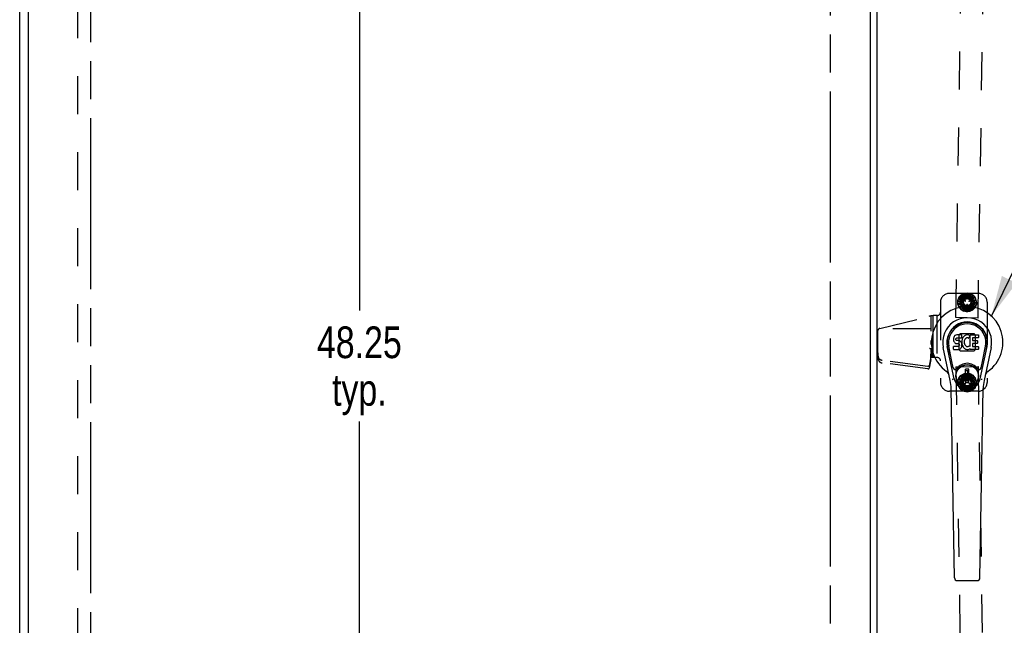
# Model space of a CAD drawing. Header units: inches. Extents: x 0 to 194, y 0 to 126.
# Tile 26 of 48: x 40 to 67, y 57 to 74. Entities that reach past the tile are written whole.
import ezdxf

# ---------------------------------------------------------------- set-up
doc = ezdxf.new("R2010")
doc.units = ezdxf.units.IN
doc.header["$LTSCALE"] = 10.674419
doc.header["$MEASUREMENT"] = 0
doc.linetypes.add('HIDDEN', pattern=[0.2, 0.1, -0.1])
doc.linetypes.add('PHANTOM', pattern=[0.8, 0.45, -0.05, 0.1, -0.05, 0.1, -0.05])
doc.layers.get('0').update_dxf_attribs({"linetype": 'CONTINUOUS'})
for name, color, linetype in [('02___PRT_ALL_AXES', 7, 'CONTINUOUS'), ('AVAILABLE_DOOR_SPACE', 7, 'CONTINUOUS'), ('DEFAULT_2', 8, 'HIDDEN'), ('DIMENSIONS', 7, 'CONTINUOUS')]:
    doc.layers.add(name, color=color, linetype=linetype)
doc.styles.get("Standard").update_dxf_attribs({"font": 'txt', "width": 0.8})
doc.dimstyles.new('DIMSTYLE_3', dxfattribs={"dimtxt": 0.890486, "dimasz": 1.141649, "dimexe": 0.09, "dimexo": 0.07, "dimgap": 0.039, "dimtad": 0, "dimtih": 1, "dimtoh": 1, "dimzin": 4, "dimdsep": 46, "dimtxsty": 'Standard', "dimblk": '_FILLED', "dimblk1": '_FILLED', "dimblk2": '_FILLED', "dimcen": 0.09, "dimadec": 0, "dimazin": 0, "dimtfac": 1, "dimtofl": 0, "dimtmove": 0, "dimatfit": 3, "dimldrblk": '_FILLED', "dimfxl": 1, "dimtolj": 1, "dimtzin": 4, "dimarcsym": 0})
doc.dimstyles.get("Standard").update_dxf_attribs({"dimtxt": 0.970402, "dimasz": 1.141649, "dimexe": 0.09, "dimexo": 0.07, "dimgap": 0.09, "dimtad": 0, "dimtih": 1, "dimtoh": 1, "dimzin": 4, "dimdsep": 46, "dimtxsty": 'Standard', "dimblk": '_FILLED', "dimblk1": '_FILLED', "dimblk2": '_FILLED', "dimcen": 0.09, "dimadec": 0, "dimazin": 0, "dimtp": 0.01, "dimtm": 0.01, "dimtfac": 1, "dimtofl": 0, "dimtmove": 0, "dimatfit": 3, "dimldrblk": '_FILLED', "dimfxl": 1, "dimtolj": 1, "dimtzin": 4, "dimarcsym": 0})

# ---------------------------------------------------------------- blocks, each defined once
blk = doc.blocks.new('_FILLED')
at = {"color": 0, "linetype": 'ByBlock'}
blk.add_solid([(0, 0), (-1, 0.2), (-1, -0.2)], dxfattribs=at)
blk = doc.blocks.new('*D21')
at = {"layer": 'DIMENSIONS', "color": 2, "linetype": 'Continuous'}
for p, q in [((49.31, 88.59), (49.31, 65.355)), ((49.31, 40.34), (49.31, 62.239))]:
    blk.add_line(p, q, dxfattribs=at)
at = {"layer": 'DIMENSIONS', "color": 2, "linetype": 'Continuous', "xscale": 1.1416490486, "yscale": 1.1416490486, "zscale": 1.1416490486}
for p, rotation in [((49.31, 88.59), 90), ((49.31, 40.34), 270)]:
    blk.add_blockref('_FILLED', p, dxfattribs=dict(at, rotation=rotation))
at = {"layer": 'DIMENSIONS', "color": 2, "linetype": 'Continuous', "insert": (49.31, 64.91), "char_height": 0.8905, "width": 3.56195, "attachment_point": 2, "line_spacing_factor": 0.9}
blk.add_mtext('48.25\\Ptyp.', dxfattribs=at)

msp = doc.modelspace()

# ---------------------------------------------------------------- linework, layer by layer
at = {"color": 3, "linetype": 'Continuous'}
for p, q in [((39.761, 32.569), (39.761, 92.361)), ((40.011, 39.319), (40.011, 89.611)), ((63.668, 88.691), (63.668, 40.239)), ((63.855, 88.556), (63.855, 40.374))]:
    msp.add_line(p, q, dxfattribs=at)
at = {"color": 7, "linetype": 'Continuous'}
for p, q in [((66.012, 64.579), (66.01, 64.555)), ((66.01, 64.555), (66.011, 64.532)), ((66.011, 64.532), (66.015, 64.508)), ((66.017, 64.602), (66.012, 64.579)), ((66.015, 64.508), (66.023, 64.486)), ((66.027, 64.625), (66.017, 64.602)), ((66.04, 64.645), (66.027, 64.625)), ((66.049, 64.653), (66.04, 64.645)), ((66.058, 64.659), (66.049, 64.653)), ((66.08, 64.669), (66.058, 64.659)), ((66.103, 64.676), (66.08, 64.669)), ((66.081, 64.544), (66.082, 64.559)), ((66.082, 64.536), (66.081, 64.544)), ((66.082, 64.559), (66.084, 64.574)), ((66.084, 64.529), (66.082, 64.536)), ((66.084, 64.574), (66.087, 64.58)), ((66.089, 64.523), (66.084, 64.529)), ((66.087, 64.58), (66.093, 64.585)), ((66.095, 64.519), (66.089, 64.523)), ((66.093, 64.585), (66.107, 64.59)), ((66.11, 64.515), (66.095, 64.519)), ((66.243, 64.676), (66.103, 64.676)), ((66.107, 64.59), (66.122, 64.591)), ((66.134, 64.515), (66.11, 64.515)), ((66.122, 64.591), (66.235, 64.591)), ((66.158, 64.514), (66.134, 64.515)), ((66.181, 64.509), (66.158, 64.514)), ((66.192, 64.504), (66.181, 64.509)), ((66.202, 64.497), (66.192, 64.504)), ((66.219, 64.48), (66.202, 64.497)), ((66.235, 64.591), (66.241, 64.591)), ((66.241, 64.591), (66.243, 64.597)), ((66.245, 64.633), (66.243, 64.676)), ((66.243, 64.597), (66.244, 64.61)), ((66.247, 64.512), (66.243, 64.468)), ((66.244, 64.61), (66.245, 64.633)), ((66.251, 64.534), (66.247, 64.512)), ((66.257, 64.556), (66.251, 64.534)), ((66.266, 64.576), (66.257, 64.556)), ((66.277, 64.596), (66.266, 64.576)), ((66.29, 64.614), (66.277, 64.596)), ((66.304, 64.631), (66.29, 64.614)), ((66.321, 64.646), (66.304, 64.631)), ((66.316, 64.51), (66.313, 64.484)), ((66.32, 64.523), (66.316, 64.51)), ((66.326, 64.535), (66.32, 64.523)), ((66.339, 64.659), (66.321, 64.646)), ((66.34, 64.558), (66.326, 64.535)), ((66.359, 64.668), (66.339, 64.659)), ((66.348, 64.568), (66.34, 64.558)), ((66.359, 64.576), (66.348, 64.568)), ((66.381, 64.673), (66.359, 64.668)), ((66.384, 64.586), (66.359, 64.576)), ((66.403, 64.675), (66.381, 64.673)), ((66.396, 64.59), (66.384, 64.586)), ((66.41, 64.589), (66.396, 64.59)), ((66.426, 64.674), (66.403, 64.675)), ((66.423, 64.586), (66.41, 64.589)), ((66.435, 64.581), (66.423, 64.586)), ((66.437, 64.673), (66.426, 64.674)), ((66.447, 64.669), (66.437, 64.673)), ((66.468, 64.652), (66.441, 64.584)), ((66.466, 64.657), (66.447, 64.669)), ((66.476, 64.349), (66.476, 64.674)), ((66.476, 64.674), (66.713, 64.674)), ((66.546, 64.586), (66.546, 64.519)), ((66.713, 64.591), (66.551, 64.591)), ((66.551, 64.514), (66.682, 64.514)), ((66.687, 64.51), (66.687, 64.437)), ((66.718, 64.67), (66.718, 64.595)), ((65.92, 63.395), (65.723, 64.321)), ((66.031, 63.442), (65.838, 64.346)), ((65.886, 64.119), (65.842, 64.347)), ((65.954, 63.973), (65.879, 64.354)), ((66.013, 64.27), (66.013, 64.344)), ((66.077, 64.349), (66.017, 64.349)), ((66.018, 64.265), (66.162, 64.265)), ((66.023, 64.486), (66.036, 64.466)), ((66.036, 64.466), (66.053, 64.448)), ((66.053, 64.448), (66.072, 64.435)), ((66.072, 64.435), (66.084, 64.431)), ((66.138, 64.35), (66.077, 64.349)), ((66.084, 64.431), (66.095, 64.429)), ((66.095, 64.429), (66.143, 64.428)), ((66.153, 64.351), (66.138, 64.35)), ((66.143, 64.428), (66.15, 64.428)), ((66.15, 64.428), (66.157, 64.425)), ((66.159, 64.354), (66.153, 64.351)), ((66.157, 64.425), (66.163, 64.421)), ((66.165, 64.36), (66.159, 64.354)), ((66.162, 64.265), (66.174, 64.266)), ((66.163, 64.421), (66.168, 64.415)), ((66.174, 64.372), (66.165, 64.36)), ((66.168, 64.415), (66.175, 64.401)), ((66.176, 64.379), (66.174, 64.372)), ((66.174, 64.266), (66.185, 64.27)), ((66.175, 64.401), (66.177, 64.386)), ((66.177, 64.386), (66.176, 64.379)), ((66.185, 64.27), (66.205, 64.284)), ((66.205, 64.284), (66.222, 64.301)), ((66.232, 64.46), (66.219, 64.48)), ((66.222, 64.301), (66.228, 64.311)), ((66.228, 64.311), (66.234, 64.322)), ((66.242, 64.438), (66.232, 64.46)), ((66.234, 64.322), (66.242, 64.344)), ((66.248, 64.415), (66.242, 64.438)), ((66.242, 64.344), (66.249, 64.367)), ((66.243, 64.468), (66.243, 64.446)), ((66.243, 64.446), (66.247, 64.424)), ((66.247, 64.424), (66.251, 64.402)), ((66.25, 64.391), (66.248, 64.415)), ((66.249, 64.367), (66.25, 64.391)), ((66.251, 64.402), (66.258, 64.381)), ((66.258, 64.381), (66.28, 64.341)), ((66.28, 64.341), (66.292, 64.323)), ((66.292, 64.323), (66.307, 64.306)), ((66.307, 64.306), (66.323, 64.291)), ((66.313, 64.484), (66.312, 64.457)), ((66.312, 64.457), (66.313, 64.443)), ((66.313, 64.443), (66.316, 64.431)), ((66.316, 64.431), (66.327, 64.406)), ((66.323, 64.291), (66.341, 64.277)), ((66.327, 64.406), (66.34, 64.383)), ((66.34, 64.383), (66.349, 64.373)), ((66.341, 64.277), (66.351, 64.272)), ((66.349, 64.373), (66.359, 64.364)), ((66.351, 64.272), (66.361, 64.269)), ((66.359, 64.364), (66.37, 64.356)), ((66.361, 64.269), (66.383, 64.263)), ((66.37, 64.356), (66.382, 64.351)), ((66.382, 64.351), (66.395, 64.349)), ((66.383, 64.263), (66.405, 64.261)), ((66.395, 64.349), (66.409, 64.349)), ((66.405, 64.261), (66.427, 64.264)), ((66.409, 64.349), (66.422, 64.351)), ((66.422, 64.351), (66.435, 64.355)), ((66.427, 64.264), (66.448, 64.27)), ((66.435, 64.355), (66.447, 64.36)), ((66.447, 64.36), (66.458, 64.368)), ((66.448, 64.27), (66.467, 64.282)), ((66.464, 64.367), (66.476, 64.349)), ((66.467, 64.282), (66.468, 64.282)), ((66.478, 64.282), (66.468, 64.282)), ((66.478, 64.269), (66.478, 64.282)), ((66.714, 64.265), (66.483, 64.265)), ((66.548, 64.428), (66.548, 64.35)), ((66.682, 64.432), (66.552, 64.432)), ((66.552, 64.346), (66.714, 64.346)), ((66.718, 64.341), (66.718, 64.269)), ((66.762, 63.442), (66.955, 64.346)), ((66.839, 63.973), (66.914, 64.354)), ((67.07, 64.321), (66.873, 63.395)), ((66.907, 64.119), (66.951, 64.347)), ((66.002, 63.748), (65.954, 63.973)), ((66.791, 63.748), (66.839, 63.973)), ((66.442, 63.707), (66.351, 63.707)), ((66.351, 63.333), (66.351, 63.707)), ((66.351, 63.668), (66.442, 63.668)), ((66.402, 63.668), (66.402, 63.589)), ((66.442, 63.333), (66.442, 63.707)), ((66.442, 63.589), (66.402, 63.589)), ((66.039, 57.849), (65.946, 63.17)), ((66.442, 63.373), (66.351, 63.373)), ((66.351, 63.333), (66.442, 63.333)), ((66.754, 57.849), (66.847, 63.17)), ((66.117, 57.772), (66.676, 57.772))]:
    msp.add_line(p, q, dxfattribs=at)
for points in [[(65.998, 63.412), (65.997, 63.417), (65.995, 63.423), (65.993, 63.429), (65.992, 63.434)], [(66.801, 63.434), (66.8, 63.429), (66.798, 63.423), (66.797, 63.417), (66.795, 63.412)]]:
    msp.add_lwpolyline(points, dxfattribs=at)
for radius in [0.317, 0.313]:
    msp.add_circle((66.397, 63.52), radius, dxfattribs=at)
for centre, radius, start, end in [((66.397, 64.465), 1.004, 305.5066, 234.4934), ((66.397, 64.465), 0.689, 347.9703, 192.0297), ((66.397, 64.465), 0.571, 347.9703, 192.0297), ((66.397, 64.455), 0.527, 348.9402, 191.0594), ((66.437, 64.585), 0.00448, 246.1578, 339.0016), ((66.463, 64.654), 0.00448, 339.0016, 51.8729), ((66.551, 64.586), 0.00448, 90, 180), ((66.551, 64.519), 0.00448, 180, 270), ((66.682, 64.51), 0.00448, 0, 90), ((66.713, 64.67), 0.00448, 0, 90), ((66.713, 64.595), 0.00448, 270, 360), ((66.017, 64.344), 0.00448, 90, 180.0119), ((66.018, 64.27), 0.00483, 180, 270), ((66.461, 64.364), 0.00448, 34.0893, 127.3444), ((66.483, 64.269), 0.00448, 180, 270), ((66.552, 64.428), 0.00448, 90, 180), ((66.552, 64.35), 0.00448, 180, 270), ((66.682, 64.437), 0.00448, 270, 360), ((66.714, 64.341), 0.00448, 0, 90), ((66.714, 64.269), 0.00448, 270, 360), ((66.06, 63.76), 0.0591, 192.0297, 324.5763), ((66.397, 63.52), 0.354, 35.4237, 144.5763), ((66.733, 63.76), 0.0591, 215.4237, 347.9703), ((65.699, 63.487), 0.197, 12.0297, 54.4934), ((64.765, 63.149), 1.181, 1, 12.0297), ((66.397, 63.52), 0.374, 192.0297, 347.9703), ((68.028, 63.149), 1.181, 167.9703, 179), ((67.094, 63.487), 0.197, 125.5066, 167.9703), ((66.117, 57.851), 0.0787, 181, 270), ((66.676, 57.851), 0.0787, 270, 359)]:
    msp.add_arc(centre, radius, start, end, dxfattribs=at)
msp.add_ellipse((66.397, 64.455), major_axis=(0, 0.565), ratio=0.999848, start_param=-1.76365, end_param=1.76365, dxfattribs=at)
at = {"layer": '02___PRT_ALL_AXES', "color": 8, "linetype": 'HIDDEN'}
for p, q in [((66.077, 65.157), (66.446, 88.654)), ((66.702, 65.147), (67.071, 88.644)), ((65.436, 64.036), (65.436, 65.212)), ((66.702, 65.147), (66.077, 65.157)), ((66.077, 63.773), (66.702, 63.782)), ((66.077, 63.773), (66.446, 40.275)), ((66.702, 63.782), (67.071, 40.285))]:
    msp.add_line(p, q, dxfattribs=at)
for centre, radius in [((66.397, 65.59), 0.195), ((66.396, 65.59), 0.172), ((66.397, 63.34), 0.195), ((66.396, 63.34), 0.172)]:
    msp.add_circle(centre, radius, dxfattribs=at)
at = {"layer": 'AVAILABLE_DOOR_SPACE', "color": 4, "linetype": 'PHANTOM'}
for p, q in [((41.761, 40.34), (41.761, 88.59)), ((62.543, 88.59), (62.543, 40.34))]:
    msp.add_line(p, q, dxfattribs=at)
at = {"layer": 'DEFAULT_2', "color": 8, "linetype": 'HIDDEN'}
for p, q in [((41.386, 89.017), (41.386, 39.913)), ((66.706, 65.84), (65.896, 65.84)), ((66.134, 65.548), (66.14, 65.632)), ((66.136, 65.64), (66.17, 65.717)), ((66.136, 65.64), (66.277, 65.613)), ((66.276, 65.606), (66.14, 65.632)), ((66.277, 65.613), (66.156, 65.685)), ((66.169, 65.726), (66.228, 65.787)), ((66.169, 65.726), (66.292, 65.652)), ((66.289, 65.646), (66.17, 65.717)), ((66.29, 65.77), (66.187, 65.598)), ((66.292, 65.652), (66.203, 65.762)), ((66.315, 65.68), (66.228, 65.787)), ((66.229, 65.796), (66.305, 65.833)), ((66.229, 65.796), (66.32, 65.684)), ((66.32, 65.684), (66.274, 65.817)), ((66.28, 65.66), (66.279, 65.659)), ((66.339, 65.617), (66.281, 65.652)), ((66.287, 65.662), (66.345, 65.627)), ((66.5, 65.772), (66.299, 65.775)), ((66.35, 65.702), (66.305, 65.833)), ((66.31, 65.84), (66.394, 65.849)), ((66.31, 65.84), (66.357, 65.705)), ((66.345, 65.619), (66.347, 65.621)), ((66.357, 65.705), (66.359, 65.846)), ((66.392, 65.711), (66.394, 65.849)), ((66.401, 65.855), (66.398, 65.711)), ((66.398, 65.711), (66.449, 65.843)), ((66.401, 65.855), (66.483, 65.834)), ((66.434, 65.706), (66.483, 65.834)), ((66.491, 65.838), (66.44, 65.703)), ((66.44, 65.703), (66.532, 65.81)), ((66.447, 65.619), (66.448, 65.617)), ((66.449, 65.626), (66.509, 65.659)), ((66.514, 65.648), (66.455, 65.615)), ((66.471, 65.686), (66.562, 65.79)), ((66.57, 65.79), (66.476, 65.682)), ((66.476, 65.682), (66.6, 65.75)), ((66.491, 65.838), (66.562, 65.79)), ((66.5, 65.655), (66.62, 65.722)), ((66.629, 65.719), (66.503, 65.649)), ((66.503, 65.649), (66.642, 65.671)), ((66.606, 65.591), (66.509, 65.767)), ((66.516, 65.655), (66.515, 65.657)), ((66.516, 65.615), (66.652, 65.637)), ((66.659, 65.631), (66.517, 65.609)), ((66.517, 65.609), (66.655, 65.582)), ((66.62, 65.722), (66.57, 65.79)), ((66.652, 65.637), (66.629, 65.719)), ((66.653, 65.547), (66.659, 65.631)), ((65.646, 65.59), (65.646, 63.34)), ((66.134, 65.548), (66.276, 65.57)), ((66.276, 65.57), (66.138, 65.597)), ((66.277, 65.564), (66.141, 65.542)), ((66.165, 65.46), (66.141, 65.542)), ((66.29, 65.53), (66.151, 65.508)), ((66.165, 65.46), (66.29, 65.53)), ((66.293, 65.524), (66.173, 65.457)), ((66.223, 65.389), (66.173, 65.457)), ((66.187, 65.588), (66.284, 65.412)), ((66.317, 65.497), (66.194, 65.429)), ((66.223, 65.389), (66.317, 65.497)), ((66.322, 65.493), (66.231, 65.389)), ((66.231, 65.389), (66.302, 65.341)), ((66.353, 65.476), (66.261, 65.369)), ((66.494, 65.404), (66.293, 65.407)), ((66.302, 65.341), (66.353, 65.476)), ((66.359, 65.473), (66.31, 65.345)), ((66.31, 65.345), (66.392, 65.324)), ((66.395, 65.468), (66.344, 65.336)), ((66.388, 65.458), (66.39, 65.526)), ((66.392, 65.324), (66.395, 65.468)), ((66.393, 65.453), (66.395, 65.453)), ((66.397, 65.531), (66.395, 65.531)), ((66.401, 65.468), (66.399, 65.33)), ((66.399, 65.33), (66.483, 65.339)), ((66.402, 65.526), (66.4, 65.458)), ((66.436, 65.474), (66.434, 65.333)), ((66.483, 65.339), (66.436, 65.474)), ((66.443, 65.477), (66.488, 65.346)), ((66.564, 65.383), (66.473, 65.495)), ((66.473, 65.495), (66.519, 65.362)), ((66.479, 65.499), (66.565, 65.392)), ((66.488, 65.346), (66.564, 65.383)), ((66.624, 65.453), (66.501, 65.527)), ((66.501, 65.527), (66.59, 65.417)), ((66.503, 65.409), (66.606, 65.581)), ((66.504, 65.533), (66.623, 65.462)), ((66.657, 65.539), (66.516, 65.566)), ((66.516, 65.566), (66.637, 65.494)), ((66.517, 65.573), (66.653, 65.547)), ((66.565, 65.392), (66.624, 65.453)), ((66.623, 65.462), (66.657, 65.539)), ((66.956, 65.59), (66.956, 63.34)), ((63.945, 64.856), (65.319, 65.191)), ((65.376, 65.203), (65.376, 64.782)), ((65.434, 65.212), (65.434, 64.036)), ((65.539, 65.219), (65.539, 64.036)), ((65.539, 65.219), (65.539, 64.036)), ((65.556, 65.22), (65.555, 65.22)), ((63.876, 64.769), (63.876, 64.249)), ((65.376, 64.84), (63.911, 64.84)), ((65.376, 64.518), (65.376, 64.404)), ((66.16, 64.66), (66.16, 64.269)), ((66.164, 64.671), (66.19, 64.696)), ((66.591, 64.701), (66.201, 64.701)), ((66.602, 64.696), (66.628, 64.671)), ((66.633, 64.269), (66.633, 64.66)), ((63.904, 64.04), (63.876, 64.319)), ((63.904, 63.97), (63.876, 64.249)), ((65.376, 64.294), (65.376, 64.236)), ((65.376, 64.29), (65.376, 64.29)), ((65.376, 64.286), (65.396, 64.286)), ((65.396, 64.286), (65.376, 64.135)), ((65.376, 64.236), (65.396, 64.036)), ((65.396, 64.286), (65.396, 64.036)), ((66.19, 64.233), (66.164, 64.258)), ((66.201, 64.228), (66.591, 64.228)), ((66.628, 64.258), (66.602, 64.233)), ((63.903, 64.04), (63.903, 63.97)), ((63.903, 64.04), (63.904, 64.04)), ((63.906, 64.031), (63.903, 64.04)), ((63.903, 63.97), (63.904, 63.97)), ((63.906, 63.96), (63.903, 63.97)), ((63.904, 63.97), (63.904, 64.04)), ((65.293, 63.789), (64.007, 63.956)), ((65.376, 64.051), (65.328, 63.807)), ((65.376, 63.981), (65.328, 63.737)), ((65.383, 64.172), (65.376, 64.136)), ((65.376, 63.981), (65.376, 64.136)), ((65.556, 64.036), (65.376, 64.036)), ((65.293, 63.718), (64.007, 63.886)), ((66.134, 63.382), (66.166, 63.461)), ((66.276, 63.359), (66.153, 63.428)), ((66.165, 63.469), (66.222, 63.532)), ((66.165, 63.469), (66.29, 63.399)), ((66.287, 63.393), (66.166, 63.461)), ((66.284, 63.518), (66.187, 63.342)), ((66.29, 63.399), (66.198, 63.506)), ((66.312, 63.428), (66.222, 63.532)), ((66.223, 63.541), (66.298, 63.58)), ((66.223, 63.541), (66.317, 63.432)), ((66.317, 63.432), (66.267, 63.564)), ((66.494, 63.526), (66.293, 63.523)), ((66.347, 63.451), (66.298, 63.58)), ((66.302, 63.588), (66.386, 63.6)), ((66.302, 63.588), (66.353, 63.454)), ((66.353, 63.454), (66.351, 63.595)), ((66.388, 63.462), (66.386, 63.6)), ((66.39, 63.404), (66.388, 63.471)), ((66.392, 63.606), (66.475, 63.588)), ((66.392, 63.606), (66.395, 63.462)), ((66.395, 63.477), (66.393, 63.477)), ((66.395, 63.462), (66.441, 63.595)), ((66.395, 63.399), (66.397, 63.399)), ((66.4, 63.472), (66.402, 63.404)), ((66.43, 63.457), (66.475, 63.588)), ((66.483, 63.591), (66.436, 63.455)), ((66.436, 63.455), (66.525, 63.565)), ((66.468, 63.439), (66.555, 63.546)), ((66.564, 63.546), (66.473, 63.435)), ((66.473, 63.435), (66.594, 63.507)), ((66.483, 63.591), (66.555, 63.546)), ((66.498, 63.408), (66.616, 63.479)), ((66.624, 63.476), (66.501, 63.403)), ((66.501, 63.403), (66.64, 63.429)), ((66.606, 63.348), (66.503, 63.521)), ((66.515, 63.37), (66.65, 63.396)), ((66.657, 63.39), (66.516, 63.363)), ((66.616, 63.479), (66.564, 63.546)), ((66.65, 63.396), (66.624, 63.476)), ((66.654, 63.305), (66.657, 63.39)), ((66.134, 63.382), (66.276, 63.359)), ((66.136, 63.29), (66.139, 63.375)), ((66.136, 63.29), (66.277, 63.317)), ((66.277, 63.317), (66.138, 63.339)), ((66.275, 63.353), (66.139, 63.375)), ((66.278, 63.31), (66.143, 63.285)), ((66.169, 63.204), (66.143, 63.285)), ((66.292, 63.277), (66.154, 63.251)), ((66.169, 63.204), (66.292, 63.277)), ((66.295, 63.272), (66.177, 63.201)), ((66.229, 63.134), (66.177, 63.201)), ((66.187, 63.332), (66.29, 63.159)), ((66.32, 63.245), (66.199, 63.173)), ((66.229, 63.134), (66.32, 63.245)), ((66.325, 63.241), (66.238, 63.134)), ((66.238, 63.134), (66.31, 63.089)), ((66.357, 63.225), (66.268, 63.116)), ((66.279, 63.271), (66.28, 63.269)), ((66.281, 63.278), (66.339, 63.312)), ((66.345, 63.302), (66.287, 63.267)), ((66.5, 63.157), (66.299, 63.154)), ((66.31, 63.089), (66.357, 63.225)), ((66.363, 63.223), (66.318, 63.092)), ((66.347, 63.309), (66.345, 63.311)), ((66.398, 63.218), (66.352, 63.085)), ((66.401, 63.075), (66.398, 63.218)), ((66.405, 63.218), (66.407, 63.08)), ((66.44, 63.226), (66.442, 63.085)), ((66.491, 63.092), (66.44, 63.226)), ((66.446, 63.229), (66.495, 63.1)), ((66.448, 63.312), (66.447, 63.311)), ((66.509, 63.271), (66.449, 63.304)), ((66.455, 63.314), (66.514, 63.281)), ((66.57, 63.139), (66.476, 63.248)), ((66.476, 63.248), (66.526, 63.116)), ((66.481, 63.252), (66.572, 63.148)), ((66.495, 63.1), (66.57, 63.139)), ((66.629, 63.211), (66.503, 63.281)), ((66.503, 63.281), (66.595, 63.174)), ((66.506, 63.287), (66.627, 63.219)), ((66.509, 63.163), (66.606, 63.338)), ((66.515, 63.273), (66.516, 63.275)), ((66.516, 63.363), (66.655, 63.341)), ((66.659, 63.298), (66.517, 63.321)), ((66.517, 63.321), (66.64, 63.252)), ((66.518, 63.327), (66.654, 63.305)), ((66.572, 63.148), (66.629, 63.211)), ((66.627, 63.219), (66.659, 63.298)), ((66.706, 63.09), (65.896, 63.09)), ((66.318, 63.092), (66.401, 63.075)), ((66.407, 63.08), (66.491, 63.092))]:
    msp.add_line(p, q, dxfattribs=at)
for points in [[(65.336, 64.301), (65.338, 64.3), (65.339, 64.299), (65.341, 64.298), (65.342, 64.297), (65.344, 64.296), (65.346, 64.295), (65.348, 64.295), (65.349, 64.294), (65.351, 64.293), (65.353, 64.293), (65.355, 64.292), (65.357, 64.292), (65.36, 64.291), (65.362, 64.291), (65.364, 64.29), (65.366, 64.29), (65.369, 64.29), (65.371, 64.29), (65.373, 64.29), (65.376, 64.29)], [(64.007, 63.956), (64.003, 63.957), (63.998, 63.957), (63.994, 63.958), (63.99, 63.959), (63.985, 63.96), (63.981, 63.961), (63.977, 63.963), (63.973, 63.964), (63.969, 63.966), (63.965, 63.967), (63.961, 63.969), (63.958, 63.971), (63.954, 63.973), (63.95, 63.975), (63.947, 63.977), (63.944, 63.979), (63.94, 63.981), (63.937, 63.984), (63.934, 63.986), (63.931, 63.989), (63.929, 63.991), (63.926, 63.994), (63.923, 63.997), (63.921, 64), (63.919, 64.003), (63.917, 64.006), (63.915, 64.009), (63.913, 64.012), (63.911, 64.015), (63.91, 64.018), (63.909, 64.021), (63.907, 64.024), (63.906, 64.027), (63.906, 64.031)], [(63.906, 63.96), (63.906, 63.957), (63.907, 63.954), (63.909, 63.951), (63.91, 63.948), (63.911, 63.944), (63.913, 63.941), (63.915, 63.938), (63.917, 63.935), (63.919, 63.932), (63.921, 63.929), (63.923, 63.927), (63.926, 63.924), (63.929, 63.921), (63.931, 63.919), (63.934, 63.916), (63.937, 63.914), (63.94, 63.911), (63.944, 63.909), (63.947, 63.907), (63.95, 63.905), (63.954, 63.903), (63.958, 63.901), (63.961, 63.899), (63.965, 63.897), (63.969, 63.895), (63.973, 63.894), (63.977, 63.892), (63.981, 63.891), (63.985, 63.89), (63.99, 63.889), (63.994, 63.888), (63.998, 63.887), (64.003, 63.886), (64.007, 63.886)], [(65.328, 63.807), (65.328, 63.806), (65.328, 63.805), (65.327, 63.804), (65.327, 63.803), (65.326, 63.802), (65.326, 63.801), (65.325, 63.8), (65.324, 63.799), (65.324, 63.798), (65.323, 63.797), (65.322, 63.796), (65.321, 63.795), (65.32, 63.795), (65.319, 63.794), (65.317, 63.793), (65.316, 63.793), (65.315, 63.792), (65.314, 63.791), (65.312, 63.791), (65.311, 63.79), (65.31, 63.79), (65.308, 63.79), (65.307, 63.789), (65.305, 63.789), (65.304, 63.789), (65.302, 63.789), (65.301, 63.788), (65.299, 63.788), (65.298, 63.788), (65.296, 63.788), (65.295, 63.789), (65.293, 63.789)], [(65.293, 63.718), (65.295, 63.718), (65.296, 63.718), (65.298, 63.718), (65.299, 63.718), (65.301, 63.718), (65.302, 63.718), (65.304, 63.718), (65.305, 63.719), (65.307, 63.719), (65.308, 63.719), (65.31, 63.72), (65.311, 63.72), (65.312, 63.721), (65.314, 63.721), (65.315, 63.722), (65.316, 63.722), (65.317, 63.723), (65.319, 63.724), (65.32, 63.724), (65.321, 63.725), (65.322, 63.726), (65.323, 63.727), (65.324, 63.728), (65.324, 63.729), (65.325, 63.73), (65.326, 63.731), (65.326, 63.732), (65.327, 63.733), (65.327, 63.734), (65.328, 63.735), (65.328, 63.736), (65.328, 63.737)]]:
    msp.add_lwpolyline(points, dxfattribs=at)
for centre, radius in [((66.397, 65.59), 0.266), ((66.397, 65.59), 0.168), ((66.397, 65.59), 0.122), ((66.397, 65.59), 0.102), ((66.397, 63.34), 0.266), ((66.397, 63.34), 0.168), ((66.397, 63.34), 0.122), ((66.397, 63.34), 0.102)]:
    msp.add_circle(centre, radius, dxfattribs=at)
for centre, radius, start, end in [((65.896, 65.59), 0.25, 90, 180), ((66.283, 65.656), 0.005, 149.1002, 239.1002), ((66.284, 65.658), 0.005, 59.1002, 149.1002), ((66.299, 65.765), 0.01, 89.0995, 149.1051), ((66.341, 65.621), 0.005, 239.1002, 329.1002), ((66.342, 65.623), 0.005, 329.1002, 59.1002), ((66.452, 65.621), 0.005, 119.1002, 209.1002), ((66.453, 65.62), 0.005, 209.1002, 299.1002), ((66.5, 65.762), 0.01, 29.0987, 89.1043), ((66.511, 65.654), 0.005, 29.1002, 119.1002), ((66.512, 65.653), 0.005, 299.1002, 29.1002), ((66.706, 65.59), 0.25, 0, 90), ((66.195, 65.593), 0.01, 149.1002, 209.1037), ((66.293, 65.417), 0.01, 209.0987, 269.1043), ((66.393, 65.458), 0.005, 179.1002, 269.1002), ((66.395, 65.526), 0.005, 89.1002, 179.1002), ((66.395, 65.458), 0.005, 269.1002, 359.1002), ((66.397, 65.526), 0.005, 359.1002, 89.1002), ((66.494, 65.414), 0.01, 269.0995, 329.1051), ((66.598, 65.586), 0.01, 329.1002, 29.1037), ((65.555, 64.22), 1, 90, 103.6985), ((65.556, 65.31), 0.09, 270, 360), ((63.966, 64.769), 0.09, 103.6985, 180), ((66.175, 64.66), 0.0156, 135, 180), ((66.201, 64.685), 0.0156, 90, 135), ((66.591, 64.685), 0.0156, 45, 90), ((66.617, 64.66), 0.0156, 0, 45), ((66.175, 64.269), 0.0156, 180, 225), ((66.201, 64.244), 0.0156, 225, 270), ((66.591, 64.244), 0.0156, 270, 315), ((66.617, 64.269), 0.0156, 315, 360), ((65.556, 63.946), 0.09, 0, 90), ((66.293, 63.513), 0.01, 90.8992, 150.9048), ((66.393, 63.472), 0.005, 90.8998, 180.8998), ((66.395, 63.404), 0.005, 180.8998, 270.8998), ((66.395, 63.472), 0.005, 0.8998, 90.8998), ((66.397, 63.404), 0.005, 270.8998, 0.8998), ((66.494, 63.516), 0.01, 30.8984, 90.904), ((65.896, 63.34), 0.25, 180, 270), ((66.195, 63.337), 0.01, 150.8999, 210.9034), ((66.283, 63.273), 0.005, 120.8998, 210.8998), ((66.284, 63.272), 0.005, 210.8998, 300.8998), ((66.299, 63.164), 0.01, 210.8984, 270.904), ((66.341, 63.308), 0.005, 30.8998, 120.8998), ((66.342, 63.306), 0.005, 300.8998, 30.8998), ((66.452, 63.308), 0.005, 150.8998, 240.8998), ((66.453, 63.31), 0.005, 60.8998, 150.8998), ((66.5, 63.167), 0.01, 270.8992, 330.9048), ((66.511, 63.275), 0.005, 240.8998, 330.8998), ((66.512, 63.277), 0.005, 330.8998, 60.8998), ((66.598, 63.343), 0.01, 330.8999, 30.9034), ((66.706, 63.34), 0.25, 270, 360)]:
    msp.add_arc(centre, radius, start, end, dxfattribs=at)

# ---------------------------------------------------------------- dimensions: what is measured, and where the dimension line sits
at = {"layer": 'DIMENSIONS', "color": 2, "linetype": 'Continuous'}
dim = msp.add_linear_dim(base=(49.31, 40.34), p1=(62.543, 88.59), p2=(62.543, 40.34), angle=270, text='<>\\Ptyp.', dimstyle='DIMSTYLE_3', dxfattribs=at)
dim.commit()
dim.dimension.update_dxf_attribs({"geometry": '*D21', "text_midpoint": (49.31, 63.797), "dimtype": 160})

# ---------------------------------------------------------------- leaders
at = {"layer": 'DIMENSIONS', "color": 2, "linetype": 'Continuous', "annotation_type": 0, "has_hookline": 1, "hookline_direction": 1, "text_width": 0.512}
msp.add_leader([(67.078, 65.202), (68.301, 67.717), (69.084, 67.717)], dimstyle='Standard', override={"dimtad": 0}, dxfattribs=at)

doc.saveas('drawing.dxf')
